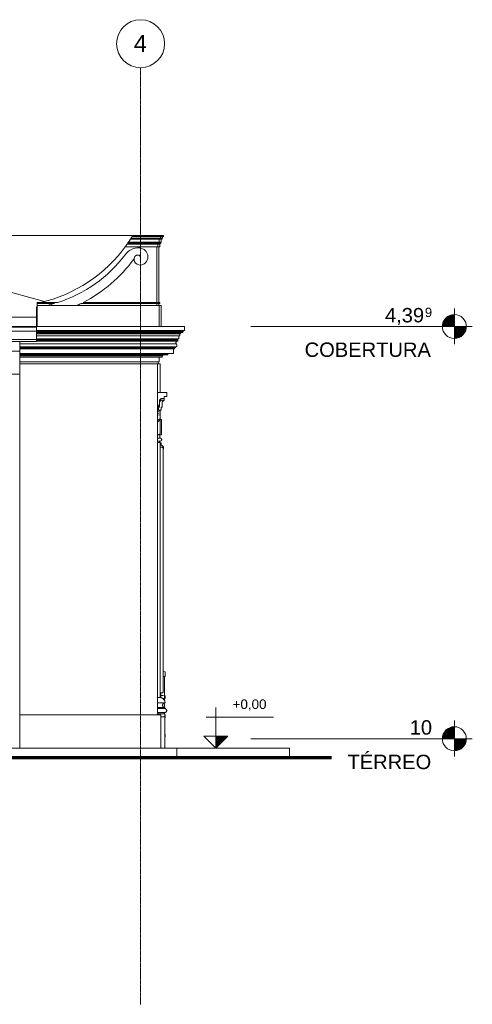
# Model space of a CAD drawing. Header units: millimetres. Extents: x -32192 to 36727, y -1740 to 8822.
# Tile 4 of 23: x 1914 to 6631, y -1740 to 8528. Entities that reach past the tile are written whole.
import ezdxf

# ---------------------------------------------------------------- set-up
doc = ezdxf.new("R2010")
doc.units = ezdxf.units.MM
doc.linetypes.add('_Traço - ponto', pattern=[16, 12, -2, 0, -2])
for name, color, linetype, lineweight in [('A-FLOR', 192, 'Continuous', 18), ('A-FLOR-HRAL', 11, 'Continuous', 18), ('A-FLOR-LEVL', 51, 'Continuous', 9), ('A-GENM', 13, 'Continuous', 18), ('A-ROOF', 132, 'Continuous', 18), ('A-ROOF-OTLN', 132, 'Continuous', 18), ('A-WALL', 113, 'Continuous', 18), ('G-ANNO-DIMS', 111, 'Continuous', 9), ('S-GRID', 1, 'Continuous', 9), ('S-GRID-IDEN', 1, 'Continuous', 9)]:
    doc.layers.add(name, color=color, linetype=linetype, lineweight=lineweight)
doc.styles.add('Arial', font='arial.ttf', dxfattribs={"height": 150})
doc.styles.add('Arial_1', font='arial.ttf', dxfattribs={"height": 97.483633})
doc.styles.add('Arial_2', font='arial.ttf', dxfattribs={"height": 175})
doc.styles.add('Arial_3', font='arial.ttf', dxfattribs={"height": 100})

# ---------------------------------------------------------------- blocks, each defined once
blk = doc.blocks.new('Generic Models 19 - Generic Models 19-3087287-ELEVAÇÃO 1 - FACHADA DE IMPLANTAÇÃO')
at = {"layer": 'A-GENM'}
for p, q in [((3394, 6269), (3088, 6269)), ((3094, 6279), (3394, 6279)), ((3394, 6279), (3414, 6279)), ((3394, 6279), (3394, 6269)), ((3394, 6269), (3414, 6269)), ((3414, 6269), (3414, 6279)), ((3359, 6187), (3034, 6187)), ((3364, 6197), (3041, 6197)), ((3369, 6210), (3050, 6210)), ((3379, 6239), (3069, 6239)), ((3384, 6249), (3075, 6249)), ((3354, 6187), (3354, 6161)), ((3359, 6197), (3359, 6187)), ((3359, 6187), (3379, 6187)), ((3364, 6210), (3364, 6197)), ((3364, 6197), (3384, 6197)), ((3369, 6239), (3369, 6210)), ((3369, 6210), (3389, 6210)), ((3374, 6161), (3374, 6187)), ((3379, 6249), (3379, 6239)), ((3379, 6239), (3399, 6239)), ((3379, 6187), (3379, 6197)), ((3384, 6249), (3404, 6249)), ((3384, 6197), (3384, 6210)), ((3389, 6210), (3389, 6239)), ((3399, 6239), (3399, 6249)), ((3354, 6161), (3015, 6161)), ((3354, 6161), (3374, 6161)), ((3364, 6161), (3364, 5579)), ((2095, 5569), (2095, 5579)), ((2095, 5579), (2310, 5579)), ((2278, 5569), (2095, 5569)), ((2095, 5329), (2095, 5549)), ((3369, 5549), (2095, 5549)), ((3354, 5569), (2556, 5569)), ((2575, 5579), (3354, 5579)), ((3374, 5579), (3354, 5579)), ((3354, 5579), (3354, 5569)), ((3354, 5569), (3374, 5569)), ((3364, 5569), (3364, 5549)), ((3369, 5549), (3369, 5329)), ((3389, 5549), (3369, 5549)), ((3374, 5569), (3374, 5579)), ((3389, 5329), (3389, 5549)), ((2095, 5329), (3369, 5329)), ((3364, 5329), (3364, 5329)), ((3369, 5329), (3389, 5329))]:
    blk.add_line(p, q, dxfattribs=at)
for centre, radius, start, end in [((1790, 7058), 1518, 328.6971, 329.1377), ((1790, 7058), 1518, 323.7608, 324.9783), ((1790, 7058), 1518, 324.9783, 325.4213), ((1790, 7058), 1518, 325.4213, 326.0361), ((1790, 7058), 1518, 326.0361, 327.3627), ((1790, 7058), 1518, 327.3627, 327.8097), ((1875, 6940), 1429, 287.7585, 322.8285), ((3175, 5950), 206, 106.5622, 142.0146), ((3159, 6027), 55.2, 144.1377, 174.6292), ((3145, 6037), 37.7, 81.8623, 144.1377), ((3148, 6041), 110, 55.4378, 106.5622), ((3145, 6037), 35.7, 81.8623, 144.1377), ((3148, 6051), 23.3, 0, 84.1234), ((3150, 6051), 21.2, 0, 90), ((3158, 6056), 92.5, 338.5622, 55.4378), ((1858, 6952), 1549, 297.5745, 323.5695), ((3159, 6027), 53.2, 144.1377, 223.8623), ((3171, 6038), 69, 223.8623, 293.4378), ((3164, 6054), 86, 293.4378, 338.5622), ((1875, 6940), 1429, 283.2577, 286.3927), ((1858, 6952), 1549, 295.0713, 296.7643)]:
    blk.add_arc(centre, radius, start, end, dxfattribs=at)
for points, knots in [([(3088, 6269), (3087, 6269), (3087, 6268), (3085, 6266), (3084, 6264), (3083, 6262), (3082, 6261), (3081, 6259), (3080, 6257), (3079, 6255), (3077, 6252), (3076, 6251), (3075, 6249)], [0, 0, 0, 0, 0.166667, 0.25, 0.333333, 0.416667, 0.5, 0.583333, 0.666667, 0.75, 0.833333, 1, 1, 1, 1]), ([(3392, 6269), (3391, 6269), (3389, 6267), (3386, 6265), (3385, 6263), (3384, 6260), (3383, 6256), (3383, 6252), (3384, 6249)], [0, 0, 0, 0, 0.166667, 0.333333, 0.416667, 0.5, 0.666667, 1, 1, 1, 1]), ([(3404, 6249), (3403, 6252), (3403, 6256), (3404, 6260), (3405, 6263), (3406, 6265), (3409, 6267), (3411, 6269), (3412, 6269)], [-1, -1, -1, -1, -0.666667, -0.5, -0.416667, -0.333333, -0.166667, 0, 0, 0, 0])]:
    blk.add_open_spline(points, degree=3, knots=knots, dxfattribs=at)
blk = doc.blocks.new('Generic Models 17 - Generic Models 17-3093004-ELEVAÇÃO 1 - FACHADA DE IMPLANTAÇÃO')
at = {"layer": 'A-GENM'}
for p, q in [((3359, 4939), (3379, 4939)), ((3379, 4939), (3379, 4639)), ((3390, 4559), (3370, 4542)), ((3370, 4559), (3419, 4559)), ((3420, 4559), (3390, 4559)), ((3400, 4542), (3420, 4559)), ((3400, 4488), (3400, 4542)), ((3419, 4578), (3419, 4559)), ((3349, 4458), (3369, 4458)), ((3379, 4454), (3349, 4440)), ((3379, 4429), (3349, 4420)), ((3370, 4488), (3360, 4488)), ((3360, 4478), (3360, 4458)), ((3360, 4458), (3390, 4458)), ((3369, 4458), (3369, 4449)), ((3370, 4508), (3370, 4488)), ((3379, 4454), (3379, 4429)), ((3379, 4429), (3379, 4408)), ((3390, 4458), (3390, 4488)), ((3390, 4488), (3400, 4488)), ((3379, 4408), (3349, 4403)), ((3379, 4408), (3349, 4405)), ((3349, 4355), (3379, 4367)), ((3349, 4341), (3379, 4354)), ((3349, 4330), (3370, 4351)), ((3379, 4408), (3379, 4367)), ((3379, 4367), (3379, 4355)), ((3389, 4360), (3379, 4360)), ((3379, 4355), (3379, 4216)), ((3391, 4358), (3391, 4358)), ((3391, 4358), (3391, 4358)), ((3391, 4358), (3391, 4358)), ((3391, 4358), (3391, 4358)), ((3391, 4329), (3391, 4331)), ((3391, 4329), (3391, 4331)), ((3379, 4210), (3349, 4198)), ((3379, 4216), (3379, 4222)), ((3379, 4210), (3379, 4212)), ((3379, 4212), (3379, 4210)), ((3391, 4304), (3391, 4304)), ((3391, 4298), (3391, 4297)), ((3391, 4291), (3391, 4291)), ((3391, 4286), (3391, 4285)), ((3391, 4286), (3391, 4286)), ((3391, 4286), (3391, 4286)), ((3391, 4285), (3391, 4286)), ((3391, 4283), (3391, 4283)), ((3391, 4283), (3391, 4283)), ((3391, 4283), (3391, 4283)), ((3391, 4283), (3391, 4283)), ((3391, 4280), (3391, 4280)), ((3391, 4280), (3391, 4280)), ((3391, 4278), (3391, 4277)), ((3391, 4277), (3391, 4278)), ((3391, 4278), (3391, 4277)), ((3391, 4277), (3391, 4278)), ((3391, 4278), (3391, 4277)), ((3391, 4278), (3391, 4277)), ((3391, 4277), (3391, 4277)), ((3391, 4257), (3391, 4257)), ((3391, 4257), (3391, 4257)), ((3391, 4257), (3391, 4257)), ((3391, 4257), (3391, 4257)), ((3391, 4257), (3391, 4257)), ((3391, 4257), (3391, 4257)), ((3391, 4252), (3391, 4251)), ((3391, 4234), (3391, 4233)), ((3391, 4233), (3391, 4231)), ((3349, 4198), (3389, 4198)), ((3349, 4198), (3389, 4198)), ((3349, 4164), (3374, 4164)), ((3379, 4164), (3349, 4164)), ((3349, 4134), (3379, 4134)), ((3349, 4134), (3379, 4134)), ((3349, 4119), (3379, 4119)), ((3374, 4198), (3389, 4198)), ((3374, 4198), (3389, 4198)), ((3374, 4198), (3389, 4198)), ((3374, 4198), (3374, 4164)), ((3379, 4119), (3379, 1459)), ((3399, 4069), (3379, 4069)), ((3411, 1522), (3411, 4057)), ((3349, 1459), (3379, 1459)), ((3379, 1459), (3349, 1459)), ((3399, 1509), (3379, 1509)), ((3429, 1404), (3349, 1404)), ((3426, 1354), (3349, 1354)), ((3426, 1344), (3349, 1344)), ((3426, 1344), (3349, 1344)), ((3426, 1344), (3426, 1354)), ((3349, 1304), (3426, 1304)), ((3426, 1289), (3349, 1289)), ((3426, 1259), (3384, 1259)), ((3426, 1259), (3426, 1289)), ((3426, 1259), (3426, 930))]:
    blk.add_line(p, q, dxfattribs=at)
at = {"layer": 'A-GENM', "flags": 128}
for points in [[(3389, 4360), (3389, 4360), (3389, 4360), (3389, 4360), (3389, 4360), (3389, 4360), (3389, 4360), (3390, 4360), (3390, 4360), (3390, 4360), (3390, 4360), (3390, 4360), (3390, 4360), (3390, 4360), (3390, 4360), (3390, 4360), (3390, 4360), (3390, 4360), (3391, 4360), (3391, 4360), (3391, 4360), (3391, 4360), (3391, 4359), (3391, 4359), (3391, 4359), (3391, 4359), (3391, 4359), (3391, 4359), (3391, 4359), (3391, 4359), (3391, 4359), (3391, 4359), (3391, 4359), (3391, 4358), (3391, 4358), (3391, 4358), (3391, 4358), (3391, 4358), (3391, 4358), (3391, 4358), (3391, 4358)], [(3389, 4360), (3389, 4360), (3389, 4360), (3389, 4360), (3389, 4360), (3389, 4360), (3389, 4360)], [(3390, 4360), (3390, 4360), (3391, 4360), (3391, 4360), (3391, 4360), (3391, 4360), (3391, 4359), (3391, 4359), (3391, 4359), (3391, 4359), (3391, 4359), (3391, 4359), (3391, 4359), (3391, 4359), (3391, 4359), (3391, 4359), (3391, 4359), (3391, 4358), (3391, 4358), (3391, 4358), (3391, 4358), (3391, 4358), (3391, 4358), (3391, 4358), (3391, 4358)], [(3391, 4360), (3391, 4359), (3391, 4359), (3391, 4359), (3391, 4359), (3391, 4359), (3391, 4359), (3391, 4359), (3391, 4359), (3391, 4359), (3391, 4359), (3391, 4359), (3391, 4358), (3391, 4358), (3391, 4358), (3391, 4358), (3391, 4358), (3391, 4358), (3391, 4358), (3391, 4358)], [(3391, 4360), (3391, 4359), (3391, 4359), (3391, 4359), (3391, 4359), (3391, 4359), (3391, 4359), (3391, 4359), (3391, 4359), (3391, 4359), (3391, 4359), (3391, 4359), (3391, 4358), (3391, 4358), (3391, 4358), (3391, 4358), (3391, 4358), (3391, 4358), (3391, 4358), (3391, 4358)], [(3391, 4321), (3391, 4323), (3391, 4326), (3391, 4328), (3391, 4330), (3391, 4332), (3391, 4335), (3391, 4337), (3391, 4339), (3391, 4340), (3391, 4342), (3391, 4344), (3391, 4346), (3391, 4347), (3391, 4349), (3391, 4350), (3391, 4351), (3391, 4352), (3391, 4353), (3391, 4354), (3391, 4355), (3391, 4356), (3391, 4356), (3391, 4357), (3391, 4357), (3391, 4358), (3391, 4358), (3391, 4358)], [(3391, 4358), (3391, 4358), (3391, 4357), (3391, 4357), (3391, 4357), (3391, 4356), (3391, 4355)], [(3391, 4358), (3391, 4358), (3391, 4358), (3391, 4357)], [(3391, 4358), (3391, 4358), (3391, 4358)], [(3391, 4358), (3391, 4358), (3391, 4358), (3391, 4357)], [(3391, 4358), (3391, 4358), (3391, 4358)], [(3391, 4357), (3391, 4358), (3391, 4358), (3391, 4358)], [(3391, 4358), (3391, 4358), (3391, 4357)], [(3391, 4333), (3391, 4333), (3391, 4332), (3391, 4332), (3391, 4332), (3391, 4332), (3391, 4332), (3391, 4332), (3391, 4332), (3391, 4332), (3391, 4332)], [(3391, 4331), (3391, 4331), (3391, 4331), (3391, 4332), (3391, 4332)], [(3391, 4332), (3391, 4332), (3391, 4331)], [(3391, 4331), (3391, 4330), (3391, 4328), (3391, 4325), (3391, 4323), (3391, 4321), (3391, 4318), (3391, 4316), (3391, 4313), (3391, 4311), (3391, 4308), (3391, 4306), (3391, 4304)], [(3391, 4331), (3391, 4330), (3391, 4329)], [(3391, 4331), (3391, 4330), (3391, 4329)], [(3391, 4329), (3391, 4330), (3391, 4331)], [(3391, 4331), (3391, 4330), (3391, 4329)], [(3391, 4294), (3391, 4295), (3391, 4297), (3391, 4299), (3391, 4300), (3391, 4302), (3391, 4304), (3391, 4306), (3391, 4307), (3391, 4309), (3391, 4310), (3391, 4312), (3391, 4313), (3391, 4315), (3391, 4316), (3391, 4317), (3391, 4319), (3391, 4320), (3391, 4321), (3391, 4322), (3391, 4323), (3391, 4324), (3391, 4325), (3391, 4326), (3391, 4327), (3391, 4328), (3391, 4329), (3391, 4329)], [(3391, 4329), (3391, 4328), (3391, 4327), (3391, 4326), (3391, 4326), (3391, 4325), (3391, 4324), (3391, 4323), (3391, 4322), (3391, 4321), (3391, 4320), (3391, 4318), (3391, 4317), (3391, 4316), (3391, 4315), (3391, 4313), (3391, 4312), (3391, 4310), (3391, 4309), (3391, 4308), (3391, 4306), (3391, 4304)], [(3391, 4233), (3391, 4236), (3391, 4239), (3391, 4242), (3391, 4245), (3391, 4248), (3391, 4251), (3391, 4254), (3391, 4258), (3391, 4261), (3391, 4264), (3391, 4267), (3391, 4271), (3391, 4274), (3391, 4278), (3391, 4281), (3391, 4284), (3391, 4288), (3391, 4291), (3391, 4294), (3391, 4298), (3391, 4301), (3391, 4304), (3391, 4307), (3391, 4310), (3391, 4314), (3391, 4317), (3391, 4320), (3391, 4321)], [(3391, 4319), (3391, 4318), (3391, 4315), (3391, 4312), (3391, 4308), (3391, 4305), (3391, 4304)], [(3391, 4304), (3391, 4307), (3391, 4310), (3391, 4312), (3391, 4315), (3391, 4317), (3391, 4319)], [(3391, 4319), (3391, 4318), (3391, 4317), (3391, 4315), (3391, 4314), (3391, 4312), (3391, 4311), (3391, 4309), (3391, 4308), (3391, 4306), (3391, 4304)], [(3391, 4319), (3391, 4318), (3391, 4315), (3391, 4312), (3391, 4308), (3391, 4305), (3391, 4304)], [(3391, 4304), (3391, 4307), (3391, 4310), (3391, 4312), (3391, 4315), (3391, 4317), (3391, 4319)], [(3391, 4319), (3391, 4318), (3391, 4317), (3391, 4315), (3391, 4314), (3391, 4312), (3391, 4311), (3391, 4309), (3391, 4308), (3391, 4306), (3391, 4304)], [(3391, 4304), (3391, 4307), (3391, 4310), (3391, 4314), (3391, 4317), (3391, 4319)], [(3391, 4304), (3391, 4306), (3391, 4307), (3391, 4309), (3391, 4310), (3391, 4312), (3391, 4313), (3391, 4315), (3391, 4316), (3391, 4317), (3391, 4319)], [(3391, 4304), (3391, 4306), (3391, 4307), (3391, 4309), (3391, 4310), (3391, 4312), (3391, 4313), (3391, 4314), (3391, 4316), (3391, 4317), (3391, 4318)], [(3391, 4304), (3391, 4306), (3391, 4307), (3391, 4309), (3391, 4310), (3391, 4312), (3391, 4313), (3391, 4314), (3391, 4316), (3391, 4317), (3391, 4318)], [(3391, 4318), (3391, 4316), (3391, 4313), (3391, 4311), (3391, 4308), (3391, 4306), (3391, 4304)], [(3391, 4318), (3391, 4317), (3391, 4316), (3391, 4315), (3391, 4313), (3391, 4312), (3391, 4310), (3391, 4309), (3391, 4308), (3391, 4306), (3391, 4304)], [(3391, 4306), (3391, 4306), (3391, 4306), (3391, 4306), (3391, 4306), (3391, 4306), (3391, 4306), (3391, 4306), (3391, 4306)], [(3391, 4305), (3391, 4305), (3391, 4306), (3391, 4306), (3391, 4306), (3391, 4306), (3391, 4306)], [(3391, 4306), (3391, 4306), (3391, 4306), (3391, 4306), (3391, 4306), (3391, 4305), (3391, 4305), (3391, 4305), (3391, 4305), (3391, 4305), (3391, 4305), (3391, 4304), (3391, 4304), (3391, 4304), (3391, 4303)], [(3391, 4306), (3391, 4306), (3391, 4306), (3391, 4306), (3391, 4306), (3391, 4306), (3391, 4306)], [(3391, 4304), (3391, 4304), (3391, 4305), (3391, 4305), (3391, 4305), (3391, 4305), (3391, 4305), (3391, 4306), (3391, 4306), (3391, 4306), (3391, 4306), (3391, 4306), (3391, 4306)], [(3391, 4306), (3391, 4306), (3391, 4306), (3391, 4306), (3391, 4306), (3391, 4305), (3391, 4305), (3391, 4305)], [(3391, 4306), (3391, 4306), (3391, 4306), (3391, 4306), (3391, 4306), (3391, 4306), (3391, 4306)], [(3391, 4304), (3391, 4305), (3391, 4305), (3391, 4305), (3391, 4305), (3391, 4305), (3391, 4306), (3391, 4306), (3391, 4306), (3391, 4306), (3391, 4306), (3391, 4306)], [(3391, 4306), (3391, 4306), (3391, 4306), (3391, 4306), (3391, 4306), (3391, 4305), (3391, 4305), (3391, 4305)], [(3391, 4306), (3391, 4306), (3391, 4306), (3391, 4306), (3391, 4306), (3391, 4306), (3391, 4306)], [(3391, 4305), (3391, 4305), (3391, 4306), (3391, 4306), (3391, 4306), (3391, 4306), (3391, 4306)], [(3391, 4306), (3391, 4306), (3391, 4306), (3391, 4306), (3391, 4306), (3391, 4305), (3391, 4305), (3391, 4305), (3391, 4305), (3391, 4305), (3391, 4305)], [(3391, 4301), (3391, 4301), (3391, 4302), (3391, 4302), (3391, 4303), (3391, 4303), (3391, 4304), (3391, 4304), (3391, 4304), (3391, 4305), (3391, 4305), (3391, 4305), (3391, 4305)], [(3391, 4305), (3391, 4305), (3391, 4305), (3391, 4304), (3391, 4304), (3391, 4304), (3391, 4303)], [(3391, 4305), (3391, 4305), (3391, 4305), (3391, 4304)], [(3391, 4304), (3391, 4305), (3391, 4305), (3391, 4305), (3391, 4305)], [(3391, 4303), (3391, 4304), (3391, 4304)], [(3391, 4298), (3391, 4298), (3391, 4297), (3391, 4296), (3391, 4296)], [(3391, 4296), (3391, 4296), (3391, 4297), (3391, 4297), (3391, 4298), (3391, 4298)], [(3391, 4297), (3391, 4297), (3391, 4298)], [(3391, 4290), (3391, 4292), (3391, 4293)], [(3391, 4234), (3391, 4235), (3391, 4236), (3391, 4237), (3391, 4239), (3391, 4240), (3391, 4241), (3391, 4243), (3391, 4244), (3391, 4246), (3391, 4248), (3391, 4249), (3391, 4251), (3391, 4253), (3391, 4255), (3391, 4256), (3391, 4258), (3391, 4260), (3391, 4262), (3391, 4264), (3391, 4266), (3391, 4268), (3391, 4270), (3391, 4272), (3391, 4275), (3391, 4277), (3391, 4279), (3391, 4281), (3391, 4283), (3391, 4285), (3391, 4287), (3391, 4289), (3391, 4290)], [(3391, 4289), (3391, 4288), (3391, 4288), (3391, 4288), (3391, 4288), (3391, 4287), (3391, 4287), (3391, 4287), (3391, 4287), (3391, 4286), (3391, 4286), (3391, 4286), (3391, 4286), (3391, 4286), (3391, 4285), (3391, 4285), (3391, 4285), (3391, 4285), (3391, 4285), (3391, 4285), (3391, 4284), (3391, 4284), (3391, 4284), (3391, 4284), (3391, 4284), (3391, 4284), (3391, 4284), (3391, 4284), (3391, 4284), (3391, 4284), (3391, 4283), (3391, 4283), (3391, 4283), (3391, 4283)], [(3391, 4287), (3391, 4287), (3391, 4287), (3391, 4288), (3391, 4288), (3391, 4288), (3391, 4288), (3391, 4289)], [(3391, 4285), (3391, 4285), (3391, 4285), (3391, 4285), (3391, 4285), (3391, 4286), (3391, 4286), (3391, 4286)], [(3391, 4283), (3391, 4283), (3391, 4283), (3391, 4283), (3391, 4284), (3391, 4284), (3391, 4284), (3391, 4284), (3391, 4284), (3391, 4284), (3391, 4284), (3391, 4284), (3391, 4284), (3391, 4284), (3391, 4285)], [(3391, 4284), (3391, 4284), (3391, 4284), (3391, 4284), (3391, 4284), (3391, 4284), (3391, 4283), (3391, 4283), (3391, 4283), (3391, 4283)], [(3391, 4283), (3391, 4283), (3391, 4283), (3391, 4283), (3391, 4284), (3391, 4284), (3391, 4284), (3391, 4284), (3391, 4284), (3391, 4284)], [(3391, 4284), (3391, 4284), (3391, 4284), (3391, 4284), (3391, 4284), (3391, 4284), (3391, 4283), (3391, 4283), (3391, 4283), (3391, 4283)], [(3391, 4283), (3391, 4283), (3391, 4283), (3391, 4283), (3391, 4284), (3391, 4284), (3391, 4284), (3391, 4284), (3391, 4284), (3391, 4284)], [(3391, 4284), (3391, 4284), (3391, 4284), (3391, 4284), (3391, 4284), (3391, 4284), (3391, 4283), (3391, 4283), (3391, 4283), (3391, 4283)], [(3391, 4283), (3391, 4283), (3391, 4283), (3391, 4283), (3391, 4284), (3391, 4284), (3391, 4284), (3391, 4284), (3391, 4284), (3391, 4284)], [(3391, 4283), (3391, 4283), (3391, 4283)], [(3391, 4283), (3391, 4283), (3391, 4283)], [(3391, 4283), (3391, 4283), (3391, 4283)], [(3391, 4283), (3391, 4283), (3391, 4283)], [(3391, 4261), (3391, 4261), (3391, 4262), (3391, 4263), (3391, 4263), (3391, 4264), (3391, 4265), (3391, 4265), (3391, 4266), (3391, 4267), (3391, 4268), (3391, 4269), (3391, 4270), (3391, 4271), (3391, 4272)], [(3391, 4260), (3391, 4259), (3391, 4257), (3391, 4255), (3391, 4252), (3391, 4251)], [(3391, 4260), (3391, 4259), (3391, 4256), (3391, 4253)], [(3391, 4251), (3391, 4253), (3391, 4256), (3391, 4258), (3391, 4260)], [(3391, 4260), (3391, 4259), (3391, 4257), (3391, 4255), (3391, 4253)], [(3391, 4260), (3391, 4259), (3391, 4256), (3391, 4253)], [(3391, 4251), (3391, 4253), (3391, 4256), (3391, 4258), (3391, 4260)], [(3391, 4260), (3391, 4259), (3391, 4257), (3391, 4255), (3391, 4253)], [(3391, 4233), (3391, 4236), (3391, 4239), (3391, 4242), (3391, 4245), (3391, 4248), (3391, 4251), (3391, 4254), (3391, 4258), (3391, 4260)], [(3391, 4260), (3391, 4259), (3391, 4257), (3391, 4255), (3391, 4253)], [(3391, 4253), (3391, 4255), (3391, 4256), (3391, 4258), (3391, 4260)], [(3391, 4258), (3391, 4257), (3391, 4257), (3391, 4257), (3391, 4257), (3391, 4257), (3391, 4257), (3391, 4257)], [(3391, 4257), (3391, 4257), (3391, 4257), (3391, 4257), (3391, 4257), (3391, 4257), (3391, 4258), (3391, 4258)], [(3391, 4257), (3391, 4257), (3391, 4256), (3391, 4256), (3391, 4256)], [(3391, 4257), (3391, 4257), (3391, 4257), (3391, 4257)], [(3391, 4257), (3391, 4257), (3391, 4257), (3391, 4256)], [(3391, 4257), (3391, 4257), (3391, 4257), (3391, 4257)], [(3391, 4257), (3391, 4257), (3391, 4257), (3391, 4257), (3391, 4257), (3391, 4257)], [(3391, 4257), (3391, 4257), (3391, 4257), (3391, 4257), (3391, 4257), (3391, 4257), (3391, 4257)], [(3391, 4257), (3391, 4257), (3391, 4257), (3391, 4257)], [(3391, 4257), (3391, 4257), (3391, 4257), (3391, 4257), (3391, 4257), (3391, 4257)], [(3391, 4257), (3391, 4257), (3391, 4257), (3391, 4257), (3391, 4257), (3391, 4257), (3391, 4257)], [(3391, 4257), (3391, 4257), (3391, 4257), (3391, 4257), (3391, 4257), (3391, 4257)], [(3391, 4257), (3391, 4257), (3391, 4257), (3391, 4257)], [(3391, 4257), (3391, 4257), (3391, 4257), (3391, 4257), (3391, 4257), (3391, 4257)], [(3391, 4253), (3391, 4251), (3391, 4250), (3391, 4248), (3391, 4246), (3391, 4245), (3391, 4243), (3391, 4242), (3391, 4240), (3391, 4239), (3391, 4238), (3391, 4236), (3391, 4235), (3391, 4234), (3391, 4234)], [(3391, 4253), (3391, 4251), (3391, 4250), (3391, 4248), (3391, 4246), (3391, 4245), (3391, 4243), (3391, 4242), (3391, 4240), (3391, 4239), (3391, 4238), (3391, 4236), (3391, 4235), (3391, 4234)], [(3391, 4234), (3391, 4235), (3391, 4236), (3391, 4237), (3391, 4239), (3391, 4240), (3391, 4241), (3391, 4243), (3391, 4244), (3391, 4246), (3391, 4248), (3391, 4249), (3391, 4251), (3391, 4253)], [(3391, 4252), (3391, 4249), (3391, 4246), (3391, 4243), (3391, 4240), (3391, 4237), (3391, 4234), (3391, 4233)], [(3391, 4252), (3391, 4249), (3391, 4246), (3391, 4243), (3391, 4240), (3391, 4237), (3391, 4234), (3391, 4233)], [(3391, 4251), (3391, 4249), (3391, 4248), (3391, 4246), (3391, 4244), (3391, 4243), (3391, 4241), (3391, 4240), (3391, 4238), (3391, 4237), (3391, 4236), (3391, 4234), (3391, 4233), (3391, 4232), (3391, 4231), (3391, 4231), (3391, 4230), (3391, 4229), (3391, 4229), (3391, 4228), (3391, 4228), (3391, 4227), (3391, 4227), (3391, 4227), (3391, 4227)], [(3391, 4229), (3391, 4229), (3391, 4230), (3391, 4231), (3391, 4232), (3391, 4233), (3391, 4234), (3391, 4235), (3391, 4236), (3391, 4237), (3391, 4239), (3391, 4240), (3391, 4242), (3391, 4243), (3391, 4245), (3391, 4246), (3391, 4248), (3391, 4250), (3391, 4251)], [(3391, 4234), (3391, 4235), (3391, 4236), (3391, 4237), (3391, 4239), (3391, 4240), (3391, 4242), (3391, 4243), (3391, 4245), (3391, 4246), (3391, 4248), (3391, 4250), (3391, 4251)], [(3391, 4251), (3391, 4249), (3391, 4248), (3391, 4246), (3391, 4244), (3391, 4243), (3391, 4241), (3391, 4240), (3391, 4238), (3391, 4237), (3391, 4236), (3391, 4234), (3391, 4233)], [(3391, 4227), (3391, 4227), (3391, 4227), (3391, 4228), (3391, 4228), (3391, 4228), (3391, 4229), (3391, 4229), (3391, 4230), (3391, 4231), (3391, 4232), (3391, 4233), (3391, 4234), (3391, 4234)], [(3391, 4234), (3391, 4233), (3391, 4232), (3391, 4231), (3391, 4230), (3391, 4230), (3391, 4229), (3391, 4228)], [(3391, 4201), (3391, 4201), (3391, 4201), (3391, 4201), (3391, 4202), (3391, 4202), (3391, 4203), (3391, 4204), (3391, 4205), (3391, 4206), (3391, 4207), (3391, 4208), (3391, 4209), (3391, 4211), (3391, 4212), (3391, 4214), (3391, 4216), (3391, 4217), (3391, 4219), (3391, 4221), (3391, 4223), (3391, 4226), (3391, 4228), (3391, 4230), (3391, 4233), (3391, 4233)], [(3391, 4227), (3391, 4227), (3391, 4227), (3391, 4227), (3391, 4227), (3391, 4227), (3391, 4227), (3391, 4226), (3391, 4226), (3391, 4226), (3391, 4226)], [(3391, 4227), (3391, 4227), (3391, 4227), (3391, 4227), (3391, 4227), (3391, 4227), (3391, 4227), (3391, 4226), (3391, 4226)], [(3391, 4227), (3391, 4227), (3391, 4227), (3391, 4227)], [(3391, 4227), (3391, 4227), (3391, 4227)], [(3391, 4226), (3391, 4224), (3391, 4222), (3391, 4220), (3391, 4218), (3391, 4216), (3391, 4214), (3391, 4213), (3391, 4211), (3391, 4210), (3391, 4208), (3391, 4207), (3391, 4206), (3391, 4205), (3391, 4204), (3391, 4203), (3391, 4202), (3391, 4202), (3391, 4201), (3391, 4201), (3391, 4201), (3391, 4201), (3391, 4201)], [(3391, 4202), (3391, 4201), (3391, 4200), (3391, 4200), (3391, 4199), (3390, 4199), (3390, 4199), (3389, 4198)], [(3391, 4201), (3391, 4201), (3391, 4201), (3391, 4200), (3391, 4200), (3391, 4200), (3391, 4200), (3391, 4200), (3391, 4200), (3391, 4200), (3391, 4200), (3391, 4200), (3391, 4200), (3391, 4200), (3391, 4199), (3391, 4199), (3391, 4199), (3391, 4199), (3391, 4199), (3391, 4199), (3391, 4199), (3391, 4199), (3390, 4199), (3390, 4199), (3390, 4199), (3390, 4199), (3390, 4199), (3390, 4199), (3390, 4199), (3390, 4198), (3390, 4198), (3390, 4198), (3390, 4198), (3390, 4198), (3389, 4198), (3389, 4198), (3389, 4198), (3389, 4198), (3389, 4198), (3389, 4198), (3389, 4198)], [(3391, 4200), (3391, 4199), (3391, 4199), (3391, 4199), (3391, 4199), (3391, 4199), (3391, 4199), (3391, 4199), (3391, 4199), (3390, 4199), (3390, 4199), (3390, 4199), (3390, 4199), (3390, 4199), (3390, 4199), (3390, 4199), (3390, 4198), (3390, 4198), (3390, 4198), (3390, 4198), (3390, 4198), (3389, 4198), (3389, 4198), (3389, 4198), (3389, 4198), (3389, 4198), (3389, 4198), (3389, 4198)], [(3391, 4200), (3391, 4199), (3391, 4199), (3391, 4199), (3391, 4199), (3391, 4199), (3391, 4199), (3391, 4199), (3391, 4199), (3390, 4199), (3390, 4199), (3390, 4199), (3390, 4199), (3390, 4199), (3390, 4199), (3390, 4199), (3390, 4198), (3390, 4198), (3390, 4198), (3390, 4198), (3390, 4198), (3389, 4198), (3389, 4198), (3389, 4198), (3389, 4198), (3389, 4198), (3389, 4198), (3389, 4198)], [(3391, 4200), (3391, 4199), (3391, 4199), (3391, 4199), (3391, 4199), (3391, 4199), (3391, 4199), (3391, 4199), (3391, 4199), (3390, 4199), (3390, 4199), (3390, 4199), (3390, 4199), (3390, 4199), (3390, 4199), (3390, 4199), (3390, 4198), (3390, 4198), (3390, 4198), (3390, 4198), (3390, 4198), (3389, 4198), (3389, 4198), (3389, 4198), (3389, 4198), (3389, 4198), (3389, 4198), (3389, 4198)], [(3391, 4201), (3391, 4200), (3391, 4200), (3391, 4199), (3390, 4199), (3390, 4199)], [(3391, 4203), (3391, 4202), (3391, 4202), (3391, 4201)], [(3391, 4202), (3391, 4202), (3391, 4203)], [(3391, 4201), (3391, 4201), (3391, 4201)], [(3391, 4201), (3391, 4201), (3391, 4201), (3391, 4200), (3391, 4200), (3391, 4200), (3391, 4200), (3391, 4200), (3391, 4200), (3391, 4200), (3391, 4200), (3391, 4200)], [(3391, 4201), (3391, 4201), (3391, 4201)], [(3391, 4201), (3391, 4201), (3391, 4201), (3391, 4200), (3391, 4200), (3391, 4200), (3391, 4200), (3391, 4200), (3391, 4200), (3391, 4200), (3391, 4200), (3391, 4200)], [(3391, 4201), (3391, 4201), (3391, 4201), (3391, 4200), (3391, 4200), (3391, 4200), (3391, 4200), (3391, 4200), (3391, 4200), (3391, 4200), (3391, 4200), (3391, 4200)]]:
    blk.add_lwpolyline(points, dxfattribs=at)
at = {"layer": 'A-GENM'}
for points in [[(3391, 4257), (3391, 4257), (3391, 4256), (3391, 4256)], [(3389, 4198), (3389, 4198), (3390, 4199), (3391, 4199), (3391, 4200), (3391, 4200), (3391, 4201), (3391, 4201)]]:
    blk.add_open_spline(points, degree=3, dxfattribs=at)
for points, knots in [([(3375, 4119), (3375, 4119), (3374, 4120), (3373, 4121), (3372, 4122), (3372, 4123), (3371, 4125), (3371, 4127), (3371, 4129), (3372, 4130), (3372, 4131), (3373, 4131), (3373, 4132), (3374, 4132), (3375, 4133), (3375, 4133), (3376, 4133), (3376, 4133), (3377, 4134), (3378, 4134), (3378, 4134), (3379, 4134)], [0, 0, 0, 0, 0.090909, 0.181818, 0.227273, 0.272727, 0.363636, 0.454545, 0.545455, 0.590909, 0.636364, 0.681818, 0.704545, 0.727273, 0.795455, 0.8125, 0.829545, 0.863636, 0.897727, 0.931818, 1, 1, 1, 1]), ([(3379, 4134), (3380, 4134), (3382, 4134), (3385, 4135), (3386, 4136), (3387, 4137), (3388, 4137), (3389, 4138), (3390, 4139), (3391, 4140), (3392, 4142), (3393, 4143), (3394, 4146), (3394, 4149), (3394, 4152), (3393, 4155), (3392, 4157), (3391, 4158), (3390, 4159), (3389, 4160), (3388, 4161), (3387, 4162), (3386, 4163), (3384, 4163), (3382, 4164), (3380, 4164), (3379, 4164)], [0, 0, 0, 0, 0.083333, 0.125, 0.166667, 0.1875, 0.208333, 0.25, 0.270833, 0.291667, 0.333333, 0.375, 0.416667, 0.5, 0.583333, 0.625, 0.666667, 0.708333, 0.729167, 0.75, 0.791667, 0.833333, 0.854167, 0.875, 0.916667, 1, 1, 1, 1]), ([(3391, 4201), (3391, 4201), (3391, 4200), (3391, 4200), (3391, 4199), (3390, 4199), (3390, 4199)], [-0.4999449, -0.4999449, -0.4999449, -0.4999449, -0.4444444, -0.3333333, -0.2222222, -0.1111111, -0.1111111, -0.1111111, -0.1111111]), ([(3391, 4201), (3391, 4201), (3391, 4200), (3391, 4200), (3391, 4199), (3390, 4199), (3390, 4199)], [-0.4999449, -0.4999449, -0.4999449, -0.4999449, -0.4444444, -0.3333333, -0.2222222, -0.1111111, -0.1111111, -0.1111111, -0.1111111]), ([(3390, 4199), (3390, 4199), (3391, 4199), (3391, 4200), (3391, 4200), (3391, 4201), (3391, 4201)], [-0.8888889, -0.8888889, -0.8888889, -0.8888889, -0.7777778, -0.6666667, -0.5555556, -0.4999685, -0.4999685, -0.4999685, -0.4999685]), ([(3411, 4057), (3411, 4057), (3411, 4057), (3411, 4058), (3411, 4059), (3411, 4060), (3411, 4061), (3410, 4061), (3410, 4062), (3410, 4063), (3409, 4064), (3409, 4064), (3408, 4065), (3407, 4066), (3406, 4067), (3405, 4067), (3404, 4068), (3402, 4069), (3400, 4069), (3399, 4069)], [0.5, 0.5, 0.5, 0.5, 0.5208333, 0.5416667, 0.5625, 0.5833333, 0.6041667, 0.625, 0.6458333, 0.6666667, 0.6875, 0.7083333, 0.75, 0.7708333, 0.7916667, 0.8333333, 0.875, 0.9166667, 1, 1, 1, 1]), ([(3429, 1404), (3429, 1409), (3428, 1418), (3424, 1428), (3419, 1436), (3415, 1441), (3410, 1446), (3404, 1450), (3398, 1454), (3390, 1457), (3383, 1459), (3379, 1459)], [0, 0, 0, 0, 0.166667, 0.333333, 0.416667, 0.5, 0.583333, 0.666667, 0.75, 0.833333, 1, 1, 1, 1]), ([(3411, 1522), (3411, 1521), (3411, 1521), (3411, 1520), (3411, 1519), (3411, 1518), (3411, 1518), (3410, 1517), (3410, 1516), (3410, 1515), (3409, 1515), (3409, 1514), (3408, 1513), (3407, 1512), (3406, 1511), (3405, 1511), (3404, 1510), (3402, 1509), (3400, 1509), (3399, 1509)], [0.5, 0.5, 0.5, 0.5, 0.5208333, 0.5416667, 0.5625, 0.5833333, 0.6041667, 0.625, 0.6458333, 0.6666667, 0.6875, 0.7083333, 0.75, 0.7708333, 0.7916667, 0.8333333, 0.875, 0.9166667, 1, 1, 1, 1]), ([(3426, 1354), (3424, 1354), (3421, 1355), (3417, 1357), (3415, 1358), (3413, 1359), (3412, 1361), (3410, 1363), (3408, 1365), (3406, 1369), (3404, 1374), (3403, 1380), (3404, 1386), (3406, 1390), (3407, 1392), (3409, 1395), (3410, 1396), (3412, 1398), (3414, 1399), (3415, 1400), (3417, 1401), (3420, 1402), (3422, 1403), (3423, 1403)], [0, 0, 0, 0, 0.0833333, 0.125, 0.1666667, 0.1875, 0.2083333, 0.25, 0.2916667, 0.3333333, 0.4166667, 0.5, 0.5833333, 0.625, 0.6666667, 0.7083333, 0.7291667, 0.75, 0.7916667, 0.8125, 0.8333333, 0.875, 0.9166667, 0.9166667, 0.9166667, 0.9166667]), ([(3426, 1304), (3428, 1304), (3431, 1304), (3434, 1306), (3436, 1306), (3437, 1307), (3439, 1308), (3440, 1310), (3441, 1311), (3443, 1312), (3444, 1314), (3445, 1316), (3446, 1320), (3447, 1324), (3446, 1328), (3445, 1332), (3444, 1334), (3443, 1336), (3441, 1337), (3440, 1339), (3439, 1340), (3437, 1341), (3435, 1342), (3434, 1343), (3431, 1344), (3428, 1344), (3426, 1344)], [0, 0, 0, 0, 0.083333, 0.125, 0.166667, 0.1875, 0.208333, 0.25, 0.270833, 0.291667, 0.333333, 0.375, 0.416667, 0.5, 0.583333, 0.625, 0.666667, 0.708333, 0.729167, 0.75, 0.791667, 0.833333, 0.854167, 0.875, 0.916667, 1, 1, 1, 1]), ([(3426, 1289), (3426, 1289), (3425, 1289), (3424, 1290), (3423, 1290), (3422, 1290), (3422, 1291), (3421, 1291), (3421, 1292), (3420, 1292), (3420, 1293), (3419, 1294), (3419, 1295), (3419, 1297), (3419, 1298), (3419, 1299), (3420, 1300), (3420, 1301), (3421, 1302), (3421, 1302), (3422, 1303), (3422, 1303), (3423, 1303), (3424, 1304), (3425, 1304), (3426, 1304), (3426, 1304)], [0, 0, 0, 0, 0.083333, 0.125, 0.166667, 0.1875, 0.208333, 0.25, 0.270833, 0.291667, 0.333333, 0.375, 0.416667, 0.5, 0.583333, 0.625, 0.666667, 0.708333, 0.729167, 0.75, 0.791667, 0.833333, 0.854167, 0.875, 0.916667, 1, 1, 1, 1])]:
    blk.add_open_spline(points, degree=3, knots=knots, dxfattribs=at)
blk = doc.blocks.new('Railing - 4 cm-4350500-ELEVAÇÃO 1 - FACHADA DE IMPLANTAÇÃO')
at = {"layer": 'A-FLOR-HRAL'}
for p, q in [((3424, 1426), (3424, 1679)), ((3384, 1509), (3384, 1458)), ((3424, 1355), (3424, 1403)), ((3424, 1290), (3424, 1304))]:
    blk.add_line(p, q, dxfattribs=at)
at = {"layer": 'A-FLOR-HRAL', "flags": 128}
blk.add_lwpolyline([(3424, 1679), (3423, 1679), (3420, 1679), (3413, 1680), (3411, 1680)], dxfattribs=at)
blk = doc.blocks.new('Railing - Railing-3945987-ELEVAÇÃO 1 - FACHADA DE IMPLANTAÇÃO')
at = {"layer": 'A-FLOR-HRAL'}
for p, q in [((3429, 1729), (3411, 1730)), ((3411, 1680), (3429, 1679)), ((3402, 1480), (3379, 1480)), ((3429, 1479), (3406, 1480)), ((3406, 1450), (3429, 1449)), ((3429, 1279), (3426, 1279)), ((3426, 1249), (3429, 1249)), ((3429, 1079), (3426, 1079)), ((3426, 1049), (3429, 1049))]:
    blk.add_line(p, q, dxfattribs=at)
at = {"layer": 'A-FLOR-HRAL', "flags": 128}
for points in [[(3429, 1729), (3429, 1728), (3429, 1726), (3429, 1722), (3429, 1717), (3429, 1711), (3429, 1704)], [(3429, 1704), (3429, 1698), (3429, 1692), (3429, 1687), (3429, 1683), (3429, 1680), (3429, 1679)], [(3429, 1479), (3429, 1479), (3429, 1477), (3429, 1475), (3429, 1472), (3429, 1468), (3429, 1464)], [(3429, 1464), (3429, 1460), (3429, 1457), (3429, 1454), (3429, 1451), (3429, 1450), (3429, 1449)], [(3429, 1279), (3429, 1279), (3429, 1277), (3429, 1275), (3429, 1272), (3429, 1268), (3429, 1264)], [(3429, 1264), (3429, 1260), (3429, 1257), (3429, 1254), (3429, 1251), (3429, 1250), (3429, 1249)], [(3429, 1079), (3429, 1079), (3429, 1077), (3429, 1075), (3429, 1072), (3429, 1068), (3429, 1064)], [(3429, 1064), (3429, 1060), (3429, 1057), (3429, 1054), (3429, 1051), (3429, 1050), (3429, 1049)]]:
    blk.add_lwpolyline(points, dxfattribs=at)
blk.add_blockref('Railing - 4 cm-4350500-ELEVAÇÃO 1 - FACHADA DE IMPLANTAÇÃO', (0, 0))
blk = doc.blocks.new('ornamento esquadrias - ornamento esquadrias-4133635-ELEVAÇÃO 1 - FACHADA DE IMPLANTAÇÃO')
at = {"layer": 'A-GENM'}
for p, q in [((3379, 4115), (3389, 4115)), ((3389, 4115), (3389, 4090)), ((3379, 4090), (3389, 4090)), ((3379, 4090), (3389, 4090)), ((3409, 4063), (3414, 4063))]:
    blk.add_line(p, q, dxfattribs=at)
for points, knots in [([(3414, 4063), (3414, 4065), (3414, 4067), (3413, 4071), (3413, 4073), (3412, 4074), (3411, 4076), (3410, 4078), (3409, 4079), (3408, 4081), (3407, 4083), (3405, 4084), (3402, 4086), (3399, 4088), (3396, 4089), (3393, 4090), (3391, 4090), (3389, 4090)], [0, 0, 0, 0, 0.142857, 0.214286, 0.285714, 0.321429, 0.357143, 0.428571, 0.464286, 0.5, 0.571429, 0.625, 0.678571, 0.785714, 0.839286, 0.892857, 1, 1, 1, 1]), ([(3412, 4054), (3412, 4055), (3412, 4055), (3412, 4056), (3413, 4058), (3413, 4059), (3414, 4061), (3414, 4062), (3414, 4063)], [0.6981865, 0.6981865, 0.6981865, 0.6981865, 0.71875, 0.75, 0.8125, 0.84375, 0.875, 1, 1, 1, 1])]:
    blk.add_open_spline(points, degree=3, knots=knots, dxfattribs=at)
blk = doc.blocks.new('Generic Models 1 - Generic Models 24-4258923-ELEVAÇÃO 1 - FACHADA DE IMPLANTAÇÃO')
at = {"layer": 'A-GENM'}
for p, q in [((1914, 5072), (1914, 5174)), ((1814, 5072), (1914, 5072)), ((1914, 5072), (1914, 4833)), ((1814, 4833), (1914, 4833)), ((1914, 4833), (1914, 1342)), ((1914, 1342), (1914, 1257)), ((1914, 1257), (1914, 995)), ((1914, 930), (1914, 995))]:
    blk.add_line(p, q, dxfattribs=at)
blk = doc.blocks.new('ORNAMENTO SUPERIOR - ORNAMENTO SUPERIOR-4323885-ELEVAÇÃO 1 - FACHADA DE IMPLANTAÇÃO')
at = {"layer": 'A-GENM'}
for p, q in [((-30071, 5329), (3633, 5329)), ((3633, 5287), (2090, 5287)), ((3623, 5282), (2090, 5282)), ((3618, 5277), (2090, 5277)), ((3613, 5267), (2090, 5267)), ((3598, 5262), (2090, 5262)), ((3593, 5257), (2090, 5257)), ((3588, 5252), (2090, 5252)), ((3583, 5252), (3583, 5232)), ((3588, 5257), (3588, 5252)), ((3593, 5262), (3593, 5257)), ((3598, 5267), (3598, 5262)), ((3613, 5277), (3613, 5267)), ((3618, 5282), (3618, 5277)), ((3623, 5287), (3623, 5282)), ((3633, 5329), (3633, 5287)), ((1914, 5147), (3546, 5147)), ((3583, 5232), (2090, 5232)), ((3573, 5202), (2090, 5202)), ((3563, 5192), (2090, 5192)), ((2090, 5187), (3553, 5187)), ((2090, 5177), (3566, 5177)), ((3553, 5192), (3553, 5187)), ((3553, 5187), (3566, 5177)), ((3563, 5202), (3563, 5192)), ((3573, 5232), (3573, 5202)), ((3547, 5117), (1914, 5117)), ((3537, 5107), (1914, 5107)), ((3527, 5097), (1914, 5097)), ((3517, 5047), (1914, 5047)), ((1914, 5042), (3457, 5042)), ((1914, 5032), (3452, 5032)), ((3407, 5032), (3407, 5024)), ((3517, 5097), (3517, 5047)), ((3527, 5107), (3527, 5097)), ((3537, 5117), (3537, 5107)), ((3407, 5024), (1914, 5024)), ((3399, 5009), (1914, 5009)), ((3369, 4959), (1914, 4959)), ((3359, 4939), (1914, 4939)), ((3359, 4959), (3359, 4939)), ((3369, 5009), (3369, 4959)), ((3399, 5024), (3399, 5009))]:
    blk.add_line(p, q, dxfattribs=at)
for points, knots in [([(3557, 5177), (3556, 5177), (3555, 5176), (3553, 5175), (3551, 5174), (3549, 5173), (3547, 5171), (3546, 5169), (3545, 5167), (3543, 5164), (3543, 5161), (3543, 5156), (3544, 5151), (3545, 5149), (3546, 5147)], [0.2063355, 0.2063355, 0.2063355, 0.2063355, 0.25, 0.3, 0.35, 0.4, 0.45, 0.5, 0.55, 0.6, 0.7, 0.8, 0.9, 1, 1, 1, 1]), ([(3457, 5042), (3457, 5041), (3457, 5041), (3458, 5039), (3458, 5038), (3458, 5037), (3458, 5035), (3458, 5035), (3457, 5034), (3457, 5034), (3456, 5033), (3456, 5033), (3455, 5032), (3455, 5032), (3454, 5032), (3453, 5032), (3452, 5032)], [0, 0, 0, 0, 0.1, 0.2, 0.3, 0.4, 0.5, 0.55, 0.6, 0.65, 0.7, 0.75, 0.8, 0.85, 0.9, 1, 1, 1, 1])]:
    blk.add_open_spline(points, degree=3, knots=knots, dxfattribs=at)
for points in [[(3546, 5147), (3547, 5146), (3550, 5143), (3552, 5138), (3553, 5132), (3552, 5127), (3550, 5121), (3548, 5118), (3547, 5117)], [(3455, 5047), (3455, 5046), (3455, 5045), (3455, 5043), (3456, 5042), (3457, 5042)]]:
    blk.add_open_spline(points, degree=3, dxfattribs=at)
blk = doc.blocks.new('Embasamento - Embasamento-4325691-ELEVAÇÃO 1 - FACHADA DE IMPLANTAÇÃO')
at = {"layer": 'A-GENM'}
for p in [(1914, 1280), (3384, 930)]:
    blk.add_line(p, (3384, 1280), dxfattribs=at)
blk = doc.blocks.new('ORNAMENTO 2 - ORNAMENTO 2-4325827-ELEVAÇÃO 1 - FACHADA DE IMPLANTAÇÃO')
at = {"layer": 'A-GENM'}
for p, q in [((3449, 4639), (3349, 4639)), ((3349, 4639), (3349, 4478)), ((3449, 4598), (3449, 4639)), ((3370, 4561), (3390, 4578)), ((3370, 4508), (3370, 4561)), ((3390, 4578), (3419, 4578)), ((3419, 4578), (3419, 4598)), ((3419, 4598), (3449, 4598)), ((3349, 4478), (3360, 4478)), ((3360, 4478), (3360, 4508)), ((3360, 4508), (3370, 4508))]:
    blk.add_line(p, q, dxfattribs=at)
blk = doc.blocks.new('Level - M_Level Head ABNT-2835562-ELEVAÇÃO 1 - FACHADA DE IMPLANTAÇÃO')
at = {"layer": 'A-FLOR-LEVL'}
h = blk.add_hatch(color=256, dxfattribs=at)
edge = h.paths.add_edge_path(flags=0)
edge.add_line((6444, 1030), (6319, 1030))
edge.add_arc((6444, 1030), 125, 90, 180, ccw=False)
edge.add_line((6444, 1155), (6444, 1030))
h = blk.add_hatch(color=256, dxfattribs=at)
edge = h.paths.add_edge_path(flags=0)
edge.add_arc((6444, 1030), 125, -90, 0, ccw=False)
edge.add_line((6444, 905), (6444, 1030))
edge.add_line((6444, 1030), (6569, 1030))
for p, q in [((6444, 1219), (6444, 844)), ((6444, 1030), (6444, 1155)), ((6250, 1030), (6631, 1030)), ((6319, 1030), (6444, 1030)), ((6569, 1030), (6444, 1030)), ((6444, 1030), (6444, 905))]:
    blk.add_line(p, q, dxfattribs=at)
blk.add_circle((6444, 1030), 125, dxfattribs=at)
for start, end in [(90, 180), (270, 0)]:
    blk.add_arc((6444, 1030), 125, start, end, dxfattribs=at)
blk = doc.blocks.new('Grid - Head Grid-11506-ELEVAÇÃO 1 - FACHADA DE IMPLANTAÇÃO')
at = {"layer": 'S-GRID-IDEN'}
blk.add_circle((-29896, 8278), 250, dxfattribs=at)
blk = doc.blocks.new('Spot Elevations - Spot elevation - Corte-10531-ELEVAÇÃO 1 - FACHADA DE IMPLANTAÇÃO')
at = {"layer": 'G-ANNO-DIMS'}
blk.add_hatch(color=256, dxfattribs=at).paths.add_polyline_path([(-31136, 165), (-31261, 40), (-31261, 165)], flags=0)
for p, q in [((-31261, 165), (-31261, 465)), ((-30662, 365), (-31362, 365)), ((-31386, 165), (-31136, 165)), ((-31261, 40), (-31386, 165)), ((-31386, 165), (-31136, 165)), ((-31136, 165), (-31261, 40)), ((-31261, 40), (-31261, 165)), ((-31261, 165), (-31261, 40))]:
    blk.add_line(p, q, dxfattribs=at)

msp = doc.modelspace()

# ---------------------------------------------------------------- linework, layer by layer
at = {"layer": 'A-FLOR'}
for p, q in [((-3426, 930), (4727, 930)), ((3552, 930), (3552, 830)), ((4727, 930), (4727, 830))]:
    msp.add_line(p, q, dxfattribs=at)
at = {"layer": 'A-FLOR', "lineweight": 70}
msp.add_line((5164, 830), (-3426, 830), dxfattribs=at)
at = {"layer": 'A-FLOR-LEVL'}
for p, q in [((6444, 5329), (4322, 5329)), ((6444, 1030), (4322, 1030))]:
    msp.add_line(p, q, dxfattribs=at)
at = {"layer": 'A-ROOF'}
for p, q in [((2173, 5590), (-1968, 6708)), ((2090, 5329), (2090, 5534)), ((2090, 5534), (2095, 5534)), ((-30501, 5425), (2090, 5425)), ((2095, 5432), (2090, 5432)), ((2090, 5329), (2095, 5329))]:
    msp.add_line(p, q, dxfattribs=at)
at = {"layer": 'A-ROOF-OTLN'}
for p, q in [((2090, 5322), (-30723, 5322)), ((2090, 5282), (-30719, 5282)), ((2090, 5323), (-30718, 5323)), ((2090, 5279), (-30700, 5279)), ((2090, 5323), (-30507, 5323)), ((2090, 5323), (2090, 5174)), ((-30614, 5193), (2090, 5193)), ((2090, 5174), (-30611, 5174))]:
    msp.add_line(p, q, dxfattribs=at)
at = {"layer": 'A-WALL'}
for p, q in [((3094, 6279), (-380, 6279)), ((3344, 6161), (3344, 5579)), ((2095, 5569), (2095, 5549)), ((3344, 5569), (3344, 5549)), ((3349, 4939), (3349, 1280))]:
    msp.add_line(p, q, dxfattribs=at)
for start, end in [(324.379, 329.1354), (282.8954, 324.3679)]:
    msp.add_arc((1790, 7059), 1519, start, end, dxfattribs=at)
at = {"layer": 'G-ANNO-DIMS'}
msp.add_line((4091, 930), (3959, 930), dxfattribs=at)
at = {"layer": 'S-GRID', "linetype": '_Traço - ponto'}
msp.add_line((3174, -1740), (3174, 8028), dxfattribs=at)

# ---------------------------------------------------------------- block references
at = {"layer": 'A-FLOR-HRAL'}
msp.add_blockref('Railing - Railing-3945987-ELEVAÇÃO 1 - FACHADA DE IMPLANTAÇÃO', (0, 0), dxfattribs=at)
at = {"layer": 'A-FLOR-LEVL'}
for p in [(0, 4299), (0, 0)]:
    msp.add_blockref('Level - M_Level Head ABNT-2835562-ELEVAÇÃO 1 - FACHADA DE IMPLANTAÇÃO', p, dxfattribs=at)
at = {"layer": 'A-GENM'}
for name in ['Generic Models 19 - Generic Models 19-3087287-ELEVAÇÃO 1 - FACHADA DE IMPLANTAÇÃO', 'ORNAMENTO SUPERIOR - ORNAMENTO SUPERIOR-4323885-ELEVAÇÃO 1 - FACHADA DE IMPLANTAÇÃO', 'Generic Models 1 - Generic Models 24-4258923-ELEVAÇÃO 1 - FACHADA DE IMPLANTAÇÃO', 'Generic Models 17 - Generic Models 17-3093004-ELEVAÇÃO 1 - FACHADA DE IMPLANTAÇÃO', 'ORNAMENTO 2 - ORNAMENTO 2-4325827-ELEVAÇÃO 1 - FACHADA DE IMPLANTAÇÃO', 'ornamento esquadrias - ornamento esquadrias-4133635-ELEVAÇÃO 1 - FACHADA DE IMPLANTAÇÃO', 'Embasamento - Embasamento-4325691-ELEVAÇÃO 1 - FACHADA DE IMPLANTAÇÃO']:
    msp.add_blockref(name, (0, 0), dxfattribs=at)
at = {"layer": 'G-ANNO-DIMS'}
msp.add_blockref('Spot Elevations - Spot elevation - Corte-10531-ELEVAÇÃO 1 - FACHADA DE IMPLANTAÇÃO', (35220, 890), dxfattribs=at)
at = {"layer": 'S-GRID-IDEN'}
msp.add_blockref('Grid - Head Grid-11506-ELEVAÇÃO 1 - FACHADA DE IMPLANTAÇÃO', (33070, 0), dxfattribs=at)

# ---------------------------------------------------------------- texts
at = {"layer": 'A-FLOR-LEVL', "attachment_point": 1}
for s, insert, char_height, width, style in [('4,39', (5721, 5522), 150, 505.06, 'Arial'), ('9', (6137, 5525), 97.5, 96.2, 'Arial_1'), ('COBERTURA', (4884, 5162), 150, 1615.4, 'Arial'), ('10', (5979, 1223), 150, 288.61, 'Arial'), ('TÉRREO', (5330, 863), 150, 1074.26, 'Arial')]:
    msp.add_mtext(s, dxfattribs=dict(at, insert=insert, char_height=char_height, width=width, style=style))
at = {"layer": 'G-ANNO-DIMS', "insert": (4133, 1440), "char_height": 100, "width": 422.37, "attachment_point": 1, "line_spacing_factor": 0.941778, "style": 'Arial_3'}
msp.add_mtext('+0,00', dxfattribs=at)
at = {"layer": 'S-GRID-IDEN', "insert": (3103, 8368), "char_height": 175, "width": 168.35, "attachment_point": 1, "style": 'Arial_2'}
msp.add_mtext('4', dxfattribs=at)

doc.saveas('drawing.dxf')
